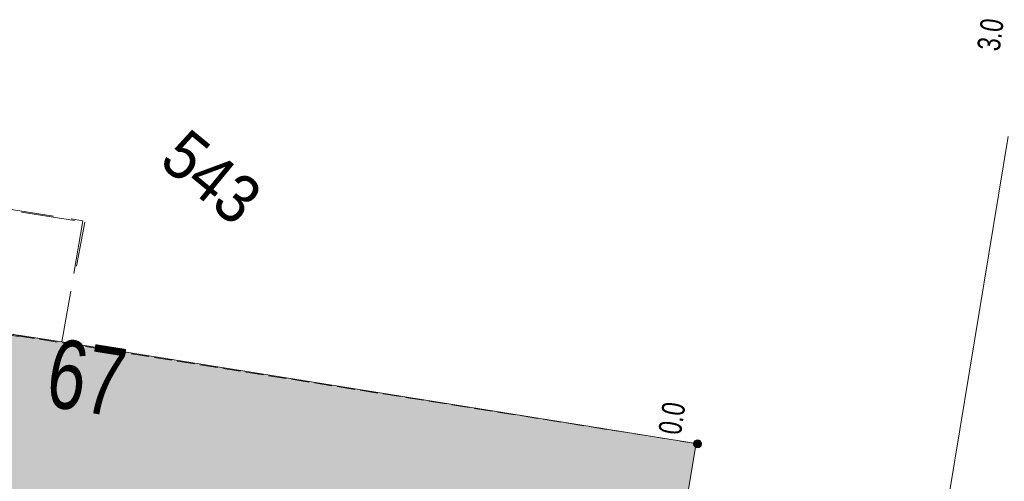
# Model space of a CAD drawing. Header units: metres. Extents: x -740 to 758, y -633 to 854.
# Tile 34 of 256: x -611 to -588, y -25 to -14. Entities that reach past the tile are written whole.
import ezdxf

# ---------------------------------------------------------------- set-up
doc = ezdxf.new("R2010")
doc.units = ezdxf.units.M
doc.header["$MEASUREMENT"] = 0
doc.linetypes.add('1248_416', pattern=[1.664, 1.248, -0.416])
doc.linetypes.add('416_125', pattern=[0.5408, 0.416, -0.1248])
for name, color, linetype in [('Grundkarte.LOVION', 7, 'Continuous'), ('Grundkarte_Text.LOVION', 7, 'Continuous'), ('StromBemass.LOVION', 7, 'Continuous')]:
    doc.layers.add(name, color=color, linetype=linetype)
doc.styles.add('ERSTELLTER_STIL_1', font='arial.ttf')

msp = doc.modelspace()

# ---------------------------------------------------------------- hatches: boundary and pattern name
at = {"layer": 'Grundkarte.LOVION', "linetype": 'Continuous', "lineweight": 18}
msp.add_hatch(color=254, dxfattribs=at).paths.add_polyline_path([(-619.789, -20.165), (-625.706, -27.364), (-626.857, -34.334), (-600.278, -56.178), (-600.006, -54.732), (-598.95, -48.6), (-594.845, -24.081), (-609.648, -21.715)])
at = {"layer": 'StromBemass.LOVION', "linetype": 'Continuous', "lineweight": 13}
msp.add_hatch(color=7, dxfattribs=at).paths.add_polyline_path([(-594.743, -24.148), (-594.736, -24.138), (-594.73, -24.128), (-594.726, -24.117), (-594.723, -24.105), (-594.722, -24.094), (-594.722, -24.082), (-594.723, -24.07), (-594.726, -24.059), (-594.731, -24.048), (-594.736, -24.038), (-594.743, -24.028), (-594.751, -24.019), (-594.761, -24.012), (-594.77, -24.006), (-594.781, -24.001), (-594.792, -23.997), (-594.804, -23.995), (-594.816, -23.994), (-594.828, -23.995), (-594.839, -23.997), (-594.85, -24.001), (-594.861, -24.006), (-594.871, -24.012), (-594.88, -24.02), (-594.888, -24.028), (-594.895, -24.038), (-594.901, -24.048), (-594.905, -24.059), (-594.908, -24.071), (-594.909, -24.083), (-594.909, -24.094), (-594.908, -24.106), (-594.905, -24.117), (-594.9, -24.128), (-594.895, -24.139), (-594.888, -24.148), (-594.88, -24.157), (-594.87, -24.164), (-594.86, -24.171), (-594.85, -24.176), (-594.839, -24.179), (-594.827, -24.181), (-594.815, -24.182), (-594.803, -24.181), (-594.792, -24.179), (-594.781, -24.175), (-594.77, -24.17), (-594.76, -24.164), (-594.751, -24.156)])

# ---------------------------------------------------------------- linework, layer by layer
at = {"layer": 'Grundkarte.LOVION', "color": 8, "linetype": '1248_416', "lineweight": 18}
for points in [[(-610.656, -21.587), (-624.194, -19.452), (-623.734, -16.599), (-609.114, -18.923), (-609.309, -19.947)], [(-617.65, -17.562), (-609.156, -18.889), (-609.648, -21.715), (-619.789, -20.165)]]:
    msp.add_lwpolyline(points, dxfattribs=at)
at = {"layer": 'Grundkarte.LOVION', "color": 253, "linetype": 'Continuous', "lineweight": 18}
msp.add_lwpolyline([(-587.565, -16.926), (-594.783, -60.694), (-587.565, -16.926)], dxfattribs=at)
at = {"layer": 'Grundkarte.LOVION', "color": 8, "linetype": 'Continuous', "lineweight": 18}
for points in [[(-587.565, -16.926), (-594.783, -60.694), (-587.565, -16.926)], [(-619.789, -20.165), (-609.648, -21.715), (-594.845, -24.081), (-598.95, -48.6), (-600.006, -54.732), (-600.278, -56.178)]]:
    msp.add_lwpolyline(points, dxfattribs=at)
at = {"layer": 'StromBemass.LOVION', "color": 7, "linetype": '416_125', "lineweight": 13}
msp.add_lwpolyline([(-594.8, -24.091), (-614.044, -21.037), (-614.66, -20.934), (-614.466, -19.748)], dxfattribs=at)
at = {"layer": 'StromBemass.LOVION', "color": 7, "linetype": 'Continuous', "lineweight": 13}
msp.add_circle((-594.815, -24.088), 0.0939, dxfattribs=at)

# ---------------------------------------------------------------- texts
at = {"layer": 'Grundkarte_Text.LOVION', "color": 7, "linetype": 'Continuous', "lineweight": 13, "insert": (-607.426, -17.571), "char_height": 1.12432, "attachment_point": 7, "rotation": 320.5841, "style": 'ERSTELLTER_STIL_1'}
msp.add_mtext('{\\A1;\\W0.89449x;543}', dxfattribs=at)
at = {"layer": 'Grundkarte_Text.LOVION', "color": 8, "linetype": 'Continuous', "lineweight": 18, "insert": (-610.081, -23.217), "char_height": 1.60083, "attachment_point": 7, "rotation": 350.9473, "style": 'ERSTELLTER_STIL_1'}
msp.add_mtext('{\\A1;\\W0.71559x;67}', dxfattribs=at)
at = {"layer": 'StromBemass.LOVION', "color": 7, "linetype": 'Continuous', "lineweight": 13, "char_height": 0.53355, "attachment_point": 7, "style": 'ERSTELLTER_STIL_1'}
for s, insert, rotation in [('{\\A1;\\W0.71558x;3.0}', (-587.762, -14.952), 82.2386), ('{\\A1;\\W0.71558x;0.0}', (-595.2, -23.901), 81.2388)]:
    msp.add_mtext(s, dxfattribs=dict(at, insert=insert, rotation=rotation))

doc.saveas('drawing.dxf')
